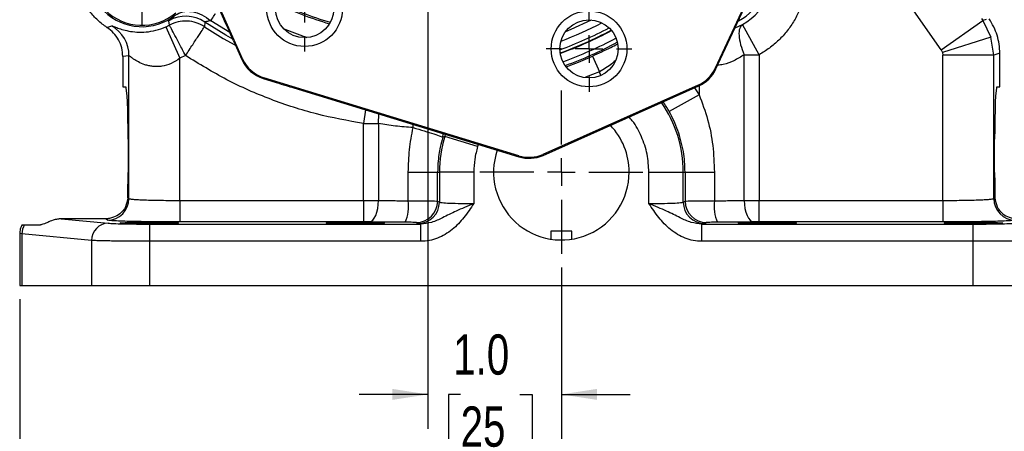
# Model space of a CAD drawing. Header units: inches. Extents: x 0.4 to 16.6, y 0.2 to 10.8.
# Tile 3 of 18: x 2.5 to 6.1, y 3.8 to 5.3. Entities that reach past the tile are written whole.
import ezdxf

# ---------------------------------------------------------------- set-up
doc = ezdxf.new("R2010")
doc.units = ezdxf.units.IN
doc.header["$MEASUREMENT"] = 0
doc.layers.add('SLD-0', color=7, linetype='Continuous', lineweight=25)
doc.styles.add('SLDTEXTSTYLE0', font='TXT', dxfattribs={"width": 0.75})
doc.dimstyles.new('SLDDIMSTYLE0', dxfattribs={"dimtxt": 0.145833, "dimasz": 0.13, "dimexe": 0, "dimexo": 0.0625, "dimgap": 0.036458, "dimtad": 0, "dimtih": 1, "dimtoh": 1, "dimdec": 1, "dimlfac": 2, "dimrnd": 1e-09, "dimzin": 12, "dimdsep": 46, "dimtxsty": 'SLDTEXTSTYLE0', "dimsah": 1, "dimcen": 0.09, "dimadec": 0, "dimazin": 3, "dimtfac": 1, "dimtdec": 1, "dimtofl": 0, "dimtmove": 0, "dimatfit": 3, "dimfxl": 0, "dimfrac": 2, "dimtolj": 1, "dimtzin": 12, "dimarcsym": 0})
doc.dimstyles.new('SLDDIMSTYLE1', dxfattribs={"dimtxt": 0.145833, "dimasz": 0.13, "dimexe": 0, "dimexo": 0.0625, "dimgap": 0.036458, "dimtad": 0, "dimtih": 1, "dimtoh": 1, "dimdec": 1, "dimlfac": 2, "dimrnd": 1e-09, "dimzin": 4, "dimdsep": 46, "dimtxsty": 'SLDTEXTSTYLE0', "dimsah": 1, "dimcen": 0.09, "dimadec": 0, "dimazin": 1, "dimtfac": 1, "dimtdec": 1, "dimtmove": 0, "dimatfit": 0, "dimfxl": 0, "dimfrac": 2, "dimtolj": 1, "dimtzin": 12, "dimarcsym": 0})

# ---------------------------------------------------------------- blocks, each defined once
blk = doc.blocks.new('_D')
at = {"layer": 'SLD-0', "color": 7}
for p, q in [((4.0799, 8.0255), (7.4722, 8.0255)), ((7.3472, 8.0255), (7.3472, 6.3613)), ((7.1856, 6.1), (7.1412, 6.1)), ((7.1412, 6.1), (7.1412, 5.8683)), ((7.5089, 6.1), (7.5532, 6.1)), ((7.5532, 6.1), (7.5532, 5.8683)), ((7.1412, 5.8683), (7.1856, 5.8683)), ((7.5532, 5.8683), (7.5089, 5.8683)), ((7.3472, 4.3571), (7.3472, 5.8388)), ((6.2698, 4.3571), (7.4722, 4.3571))]:
    blk.add_line(p, q, dxfattribs=at)
for points in [[(7.3472, 8.0255), (7.3272, 7.8955), (7.3672, 7.8955)], [(7.3472, 4.3571), (7.3672, 4.4871), (7.3272, 4.4871)]]:
    blk.add_solid(points, dxfattribs=at)
at = {"layer": 'SLD-0', "color": 7, "char_height": 0.14583, "attachment_point": 1, "style": 'SLDTEXTSTYLE0'}
for s, insert in [('7.3', (7.2126, 6.3176)), ('186', (7.1856, 6.0563))]:
    blk.add_mtext(s, dxfattribs=dict(at, insert=insert))
blk = doc.blocks.new('_D_1')
at = {"layer": 'SLD-0', "color": 7}
for p, q in [((4.5142, 4.4219), (4.5142, 3.3658)), ((6.481, 4.3071), (6.481, 3.3658)), ((4.5142, 3.4908), (5.1863, 3.4908)), ((5.3583, 3.4908), (5.314, 3.4908)), ((5.314, 3.4908), (5.314, 3.2591)), ((5.6816, 3.4908), (5.726, 3.4908)), ((5.726, 3.4908), (5.726, 3.2591)), ((6.481, 3.4908), (5.8536, 3.4908)), ((5.314, 3.2591), (5.3583, 3.2591)), ((5.726, 3.2591), (5.6816, 3.2591))]:
    blk.add_line(p, q, dxfattribs=at)
for points in [[(4.5142, 3.4908), (4.6442, 3.4708), (4.6442, 3.5108)], [(6.481, 3.4908), (6.351, 3.5108), (6.351, 3.4708)]]:
    blk.add_solid(points, dxfattribs=at)
at = {"layer": 'SLD-0', "color": 7, "char_height": 0.14583, "attachment_point": 1, "style": 'SLDTEXTSTYLE0'}
for s, insert in [('3.9', (5.3853, 3.7083)), ('100', (5.3583, 3.447))]:
    blk.add_mtext(s, dxfattribs=dict(at, insert=insert))
blk = doc.blocks.new('_D_2')
at = {"layer": 'SLD-0', "color": 7}
for p, q in [((4.5142, 4.4219), (4.5142, 3.3658)), ((2.5474, 4.3071), (2.5474, 3.3658)), ((2.5474, 3.4908), (3.2215, 3.4908)), ((3.3936, 3.4908), (3.3492, 3.4908)), ((3.3492, 3.4908), (3.3492, 3.2591)), ((3.7168, 3.4908), (3.7612, 3.4908)), ((3.7612, 3.4908), (3.7612, 3.2591)), ((4.5142, 3.4908), (3.8889, 3.4908)), ((3.3492, 3.2591), (3.3936, 3.2591)), ((3.7612, 3.2591), (3.7168, 3.2591))]:
    blk.add_line(p, q, dxfattribs=at)
for points in [[(2.5474, 3.4908), (2.6774, 3.4708), (2.6774, 3.5108)], [(4.5142, 3.4908), (4.3842, 3.5108), (4.3842, 3.4708)]]:
    blk.add_solid(points, dxfattribs=at)
at = {"layer": 'SLD-0', "color": 7, "char_height": 0.14583, "attachment_point": 1, "style": 'SLDTEXTSTYLE0'}
for s, insert in [('3.9', (3.4206, 3.7083)), ('100', (3.3936, 3.447))]:
    blk.add_mtext(s, dxfattribs=dict(at, insert=insert))
blk = doc.blocks.new('_D_3')
at = {"layer": 'SLD-0', "color": 7}
for p, q in [((4.9893, 6.528), (6.9159, 6.528)), ((6.7909, 6.528), (6.7909, 5.6245)), ((6.6292, 5.3632), (6.5849, 5.3632)), ((6.5849, 5.3632), (6.5849, 5.1315)), ((6.9525, 5.3632), (6.9968, 5.3632)), ((6.9968, 5.3632), (6.9968, 5.1315)), ((6.5849, 5.1315), (6.6292, 5.1315)), ((6.9968, 5.1315), (6.9525, 5.1315)), ((6.7909, 4.3571), (6.7909, 5.1019)), ((6.2698, 4.3571), (6.9159, 4.3571))]:
    blk.add_line(p, q, dxfattribs=at)
for points in [[(6.7909, 6.528), (6.7709, 6.398), (6.8109, 6.398)], [(6.7909, 4.3571), (6.8109, 4.4871), (6.7709, 4.4871)]]:
    blk.add_solid(points, dxfattribs=at)
at = {"layer": 'SLD-0', "color": 7, "char_height": 0.14583, "attachment_point": 1, "style": 'SLDTEXTSTYLE0'}
for s, insert in [('4.3', (6.6562, 5.5808)), ('110', (6.6292, 5.3195))]:
    blk.add_mtext(s, dxfattribs=dict(at, insert=insert))
blk = doc.blocks.new('_D_4')
at = {"layer": 'SLD-0', "color": 7}
for p, q in [((4.0299, 5.5686), (4.0299, 3.8371)), ((4.5142, 4.4219), (4.5142, 3.8371)), ((4.0299, 3.9621), (3.7799, 3.9621)), ((4.1485, 3.9621), (4.1041, 3.9621)), ((4.1041, 3.9621), (4.1041, 3.7304)), ((4.364, 3.9621), (4.4084, 3.9621)), ((4.4084, 3.9621), (4.4084, 3.7304)), ((4.5142, 3.9621), (4.7642, 3.9621)), ((4.1041, 3.7304), (4.1485, 3.7304)), ((4.4084, 3.7304), (4.364, 3.7304))]:
    blk.add_line(p, q, dxfattribs=at)
for points in [[(4.0299, 3.9621), (3.8999, 3.9821), (3.8999, 3.9421)], [(4.5142, 3.9621), (4.6442, 3.9421), (4.6442, 3.9821)]]:
    blk.add_solid(points, dxfattribs=at)
at = {"layer": 'SLD-0', "color": 7, "char_height": 0.14583, "attachment_point": 1, "style": 'SLDTEXTSTYLE0'}
for s, insert in [('1.0', (4.1216, 4.1796)), ('25', (4.1485, 3.9184))]:
    blk.add_mtext(s, dxfattribs=dict(at, insert=insert))
blk = doc.blocks.new('SW_CENTERMARKSYMBOL_1')
at = {"layer": 'SLD-0', "color": 0}
for p, q in [((0, 0.1), (0, 0.190625)), ((0, 0), (0, 0.05)), ((-0.1, 0), (-0.190625, 0)), ((0, 0), (-0.05, 0)), ((0, 0), (0, -0.05)), ((0, 0), (0.05, 0)), ((0.1, 0), (0.190625, 0)), ((0, -0.1), (0, -0.190625))]:
    blk.add_line(p, q, dxfattribs=at)
blk = doc.blocks.new('SW_CENTERMARKSYMBOL_9')
at = {"layer": 'SLD-0', "color": 0}
for p, q in [((0, 0.1), (0, 0.190625)), ((0, 0), (0, 0.05)), ((-0.1, 0), (-0.190625, 0)), ((0, 0), (-0.05, 0)), ((0, 0), (0, -0.05)), ((0, 0), (0.05, 0)), ((0.1, 0), (0.190625, 0)), ((0, -0.1), (0, -0.190625))]:
    blk.add_line(p, q, dxfattribs=at)
blk = doc.blocks.new('SW_CENTERMARKSYMBOL_16')
at = {"layer": 'SLD-0', "color": 0}
for p, q in [((0, 0.1), (0, 0.2962)), ((0, 0), (0, 0.05)), ((-0.1, 0), (-0.2962, 0)), ((0, 0), (-0.05, 0)), ((0, 0), (0, -0.05)), ((0, 0), (0.05, 0)), ((0.1, 0), (0.2962, 0)), ((0, -0.1), (0, -0.2962))]:
    blk.add_line(p, q, dxfattribs=at)
blk = doc.blocks.new('SW_CENTERMARKSYMBOL_17')
at = {"layer": 'SLD-0', "color": 0}
for p, q in [((0, 0.1), (0, 0.155475)), ((0, 0), (0, 0.05)), ((-0.1, 0), (-0.155475, 0)), ((0, 0), (-0.05, 0)), ((0, 0), (0, -0.05)), ((0, 0), (0.05, 0)), ((0.1, 0), (0.155475, 0)), ((0, -0.1), (0, -0.155475))]:
    blk.add_line(p, q, dxfattribs=at)
blk = doc.blocks.new('SW_CENTERMARKSYMBOL_22')
at = {"layer": 'SLD-0', "color": 0}
for p, q in [((0, 0.1), (0, 0.155475)), ((0, 0), (0, 0.05)), ((-0.1, 0), (-0.155475, 0)), ((0, 0), (-0.05, 0)), ((0, 0), (0, -0.05)), ((0, 0), (0.05, 0)), ((0.1, 0), (0.155475, 0)), ((0, -0.1), (0, -0.155475))]:
    blk.add_line(p, q, dxfattribs=at)
blk = doc.blocks.new('SW_CENTERMARKSYMBOL_23')
at = {"layer": 'SLD-0', "color": 0}
for p, q in [((0, 0.1), (0, 0.2962)), ((0, 0), (0, 0.05)), ((-0.1, 0), (-0.2962, 0)), ((0, 0), (-0.05, 0)), ((0, 0), (0, -0.05)), ((0, 0), (0.05, 0)), ((0.1, 0), (0.2962, 0)), ((0, -0.1), (0, -0.2962))]:
    blk.add_line(p, q, dxfattribs=at)
blk = doc.blocks.new('SW_CENTERMARKSYMBOL_26')
at = {"layer": 'SLD-0', "color": 0}
for p, q in [((0, 0.1), (0, 0.190625)), ((0, 0), (0, 0.05)), ((-0.1, 0), (-0.190625, 0)), ((0, 0), (-0.05, 0)), ((0, 0), (0, -0.05)), ((0, 0), (0.05, 0)), ((0.1, 0), (0.190625, 0)), ((0, -0.1), (0, -0.190625))]:
    blk.add_line(p, q, dxfattribs=at)

msp = doc.modelspace()

# ---------------------------------------------------------------- linework, layer by layer
at = {"color": 7, "linetype": 'Continuous', "lineweight": 25}
for p, q in [((5.4822, 6.0219), (5.0731, 5.1445)), ((5.0756, 5.142), (5.4367, 5.9164)), ((5.893, 5.2117), (5.4664, 5.8209)), ((3.3567, 5.1788), (3.2469, 5.4254)), ((2.8644, 5.2923), (2.8815, 5.2978)), ((3.0782, 5.2948), (3.1291, 5.1807)), ((3.0911, 5.3011), (3.0888, 5.317)), ((3.2196, 5.3122), (3.2183, 5.295)), ((5.2325, 5.1938), (5.1719, 5.3031)), ((5.893, 5.2117), (6.0444, 5.3177)), ((6.0392, 5.325), (6.0444, 5.3177)), ((6.0569, 5.3217), (6.0444, 5.3177)), ((6.0444, 5.3177), (6.0739, 5.2577)), ((6.0739, 5.2577), (5.8977, 5.2022)), ((6.0841, 5.1917), (6.0739, 5.2577)), ((3.3242, 5.2434), (3.3348, 5.2197)), ((2.9442, 5.1894), (2.9217, 5.1873)), ((2.9217, 5.1873), (2.9217, 5.0771)), ((2.9442, 4.672), (2.9442, 5.1894)), ((3.1496, 5.1907), (3.1291, 5.1807)), ((3.3348, 5.2197), (3.3542, 5.176)), ((4.6275, 5.1889), (4.653, 5.1318)), ((5.1781, 4.6653), (5.1781, 5.1938)), ((5.2325, 5.1938), (5.2325, 4.6654)), ((5.893, 5.2117), (5.8977, 5.2022)), ((5.8977, 5.2022), (5.8993, 5.1917)), ((5.8993, 4.6654), (5.8993, 5.1917)), ((6.0841, 5.1917), (5.8993, 5.1917)), ((6.1067, 5.1988), (6.0841, 5.1917)), ((6.0841, 4.672), (6.0841, 5.1917)), ((6.1067, 5.0771), (6.1067, 5.1988)), ((3.1291, 4.6654), (3.1291, 5.1807)), ((3.3542, 5.176), (3.3567, 5.1788)), ((5.0731, 5.1445), (5.0756, 5.142)), ((2.9217, 5.0771), (2.9326, 5.0771)), ((3.4343, 5.1101), (3.4319, 5.1073)), ((3.4319, 5.1073), (3.479, 5.0929)), ((4.36, 4.8271), (3.4343, 5.1101)), ((5.0106, 5.0832), (4.4474, 4.8324)), ((4.4476, 4.8288), (5.0132, 5.0806)), ((5.0132, 5.0806), (5.0106, 5.0832)), ((6.0958, 5.0771), (6.1067, 5.0771)), ((3.5431, 5.0733), (4.3603, 4.8235)), ((5.0146, 5.0488), (4.9057, 4.9877)), ((3.7958, 4.6654), (3.7958, 4.9441)), ((3.8503, 4.9441), (3.8503, 4.6653)), ((2.9409, 4.8871), (2.9409, 4.7671)), ((4.0906, 4.8967), (4.0833, 4.8944)), ((4.2101, 4.8604), (4.0906, 4.8967)), ((6.0875, 4.7671), (6.0875, 4.8871)), ((4.3603, 4.8235), (4.36, 4.8271)), ((4.4474, 4.8324), (4.4476, 4.8288)), ((3.9585, 4.7681), (4.065, 4.7681)), ((3.9585, 4.6642), (3.9585, 4.7681)), ((4.065, 4.7681), (4.0715, 4.7681)), ((4.065, 4.663), (4.065, 4.7681)), ((4.0715, 4.7681), (4.0715, 4.6592)), ((4.1963, 4.7681), (4.0715, 4.7681)), ((4.1963, 4.7681), (4.1963, 4.6541)), ((4.832, 4.6541), (4.832, 4.7681)), ((4.832, 4.7681), (4.9569, 4.7681)), ((4.9569, 4.6592), (4.9569, 4.7681)), ((4.9569, 4.7681), (4.9633, 4.7681)), ((4.9633, 4.7681), (4.9633, 4.663)), ((4.9633, 4.7681), (5.0698, 4.7681)), ((5.0698, 4.7681), (5.0698, 4.6642)), ((2.9398, 4.6746), (2.9442, 4.672)), ((3.1291, 4.6654), (3.1291, 4.5874)), ((3.1291, 4.6654), (3.7958, 4.6654)), ((3.7958, 4.6654), (3.7958, 4.5874)), ((4.065, 4.663), (4.0715, 4.6592)), ((4.9569, 4.6592), (4.9633, 4.663)), ((5.2325, 4.5874), (5.2325, 4.6654)), ((5.2325, 4.6654), (5.8993, 4.6654)), ((5.8993, 4.6654), (5.8993, 4.5874)), ((6.0841, 4.672), (6.0885, 4.6746)), ((2.5649, 4.5771), (2.6224, 4.5771)), ((2.6979, 4.5987), (2.8687, 4.5827)), ((2.8585, 4.5987), (2.6979, 4.5987)), ((2.8663, 4.594), (2.8585, 4.5987)), ((3.0204, 4.5172), (3.0204, 4.5797)), ((3.0204, 4.5797), (4.0044, 4.5797)), ((3.7958, 4.5874), (3.1291, 4.5874)), ((3.9935, 4.5812), (3.9871, 4.5851)), ((4.0044, 4.5797), (3.9935, 4.5812)), ((4.0044, 4.5172), (4.0044, 4.5797)), ((5.0348, 4.5812), (5.0239, 4.5797)), ((5.0239, 4.5172), (5.0239, 4.5797)), ((5.0239, 4.5797), (6.0079, 4.5797)), ((5.0413, 4.5851), (5.0348, 4.5812)), ((5.8993, 4.5874), (5.2325, 4.5874)), ((6.0079, 4.5797), (6.0079, 4.5172)), ((2.5474, 4.5452), (2.5474, 4.3571)), ((2.5555, 4.5439), (2.5474, 4.545)), ((2.8085, 4.5202), (2.5555, 4.5439)), ((2.5555, 4.5439), (2.5555, 4.3571)), ((4.4759, 4.5534), (4.4759, 4.5249)), ((4.5339, 4.5534), (4.4759, 4.5534)), ((4.5524, 4.5534), (4.5339, 4.5534)), ((4.5524, 4.5249), (4.5524, 4.5534)), ((2.8085, 4.5202), (2.8085, 4.3571)), ((3.0204, 4.3571), (3.0204, 4.5172)), ((4.0044, 4.5172), (3.0204, 4.5172)), ((6.0079, 4.5172), (5.0239, 4.5172)), ((6.0079, 4.5172), (6.0079, 4.3571)), ((2.5474, 4.3571), (2.5555, 4.3571)), ((2.5555, 4.3571), (2.8085, 4.3571)), ((2.8085, 4.3571), (3.0204, 4.3571)), ((3.0204, 4.3571), (6.0079, 4.3571)), ((6.0079, 4.3571), (6.2198, 4.3571))]:
    msp.add_line(p, q, dxfattribs=at)
at = {"color": 8, "linetype": 'Continuous', "lineweight": 25}
for p, q in [((3.3103, 5.2746), (3.2411, 5.317)), ((5.1454, 5.2915), (5.1719, 5.3031)), ((4.653, 5.1318), (4.6022, 5.1121)), ((4.657, 5.1189), (4.653, 5.1318)), ((5.0146, 5.0812), (5.0146, 5.0488)), ((4.9979, 5.0738), (5.0146, 5.0488)), ((3.8032, 4.9938), (3.7958, 4.9441)), ((3.8503, 4.9441), (3.8514, 4.979)), ((3.976, 4.9295), (3.9764, 4.9408)), ((4.0833, 4.8944), (4.0855, 4.9074)), ((4.0922, 4.9054), (4.0906, 4.8967)), ((4.2119, 4.8688), (4.2101, 4.8604))]:
    msp.add_line(p, q, dxfattribs=at)
at = {"color": 8, "linetype": 'Continuous', "lineweight": 25, "flags": 128}
for points in [[(3.2183, 5.295), (3.2866, 5.2527), (3.3286, 5.2291)], [(3.3211, 5.2503), (3.2964, 5.2644), (3.2196, 5.3122)], [(4.5305, 5.2784), (4.5501, 5.2864), (4.6236, 5.3199)], [(3.5058, 5.2881), (3.5098, 5.2864), (3.5898, 5.2559)], [(4.5314, 5.15), (4.5765, 5.1672), (4.6275, 5.1889)]]:
    msp.add_lwpolyline(points, dxfattribs=at)
at = {"color": 7, "linetype": 'Continuous', "lineweight": 25, "flags": 128}
for points in [[(3.8163, 4.5873), (3.8228, 4.5891), (3.8291, 4.5937), (3.8349, 4.6011), (3.8401, 4.6108), (3.8443, 4.6225), (3.8475, 4.6358), (3.8495, 4.6503), (3.8503, 4.6653)], [(5.1781, 4.6653), (5.1788, 4.6503), (5.1809, 4.6358), (5.1841, 4.6225), (5.1883, 4.6108), (5.1934, 4.6011), (5.1992, 4.5937), (5.2055, 4.5891), (5.2121, 4.5873)]]:
    msp.add_lwpolyline(points, dxfattribs=at)
at = {"color": 7, "linetype": 'Continuous', "lineweight": 25}
for centre, radius in [((3.582, 5.361), 0.1375), ((3.582, 5.361), 0.1055), ((4.6146, 5.2148), 0.1375), ((4.6146, 5.2148), 0.1055)]:
    msp.add_circle(centre, radius, dxfattribs=at)
for centre, radius, start, end in [((2.9914, 5.4894), 0.1942, 141.2653, 308.7347), ((2.9914, 5.4894), 0.1891, 139.4979, 310.5021), ((5.0685, 5.4894), 0.1942, 297.1432, 12.8568), ((3.1503, 5.2081), 0.125, 56.3445, 119.4476), ((2.8192, 5.1894), 0.1251, 0.0049, 60.1126), ((2.9914, 5.4894), 0.2131, 294.0339, 297.9026), ((4.0299, 6.528), 1.412, 289.8835, 298.1165), ((4.5142, 4.7681), 0.2462, 0, 43.59), ((4.5142, 4.7681), 0.4427, 163.1047, 180), ((4.5142, 4.7681), 0.2462, 161.1444, 0), ((2.8662, 4.6721), 0.0781, 270.0941, 359.9409), ((3.8092, 4.6464), 0.1504, 336.4276, 6.8128), ((3.987, 4.6631), 0.0781, 270.0941, 359.9409), ((3.9934, 4.6593), 0.0781, 270.0941, 359.9409), ((5.035, 4.6593), 0.0781, 180.0591, 269.9059), ((5.0414, 4.6631), 0.0781, 180.0591, 269.9059), ((5.2191, 4.6464), 0.1504, 173.1872, 203.5724), ((6.1622, 4.6721), 0.0781, 180.0591, 269.9059), ((2.6201, 4.5435), 0.0646, 148.7187, 179.6513), ((2.8704, 4.5209), 0.0619, 91.5594, 180.5764)]:
    msp.add_arc(centre, radius, start, end, dxfattribs=at)
at = {"color": 8, "linetype": 'Continuous', "lineweight": 25}
for centre, radius, start, end in [((5.0685, 5.4894), 0.2131, 299.0258, 19.0029), ((4.0299, 6.528), 1.2734, 244.3282, 253.6718), ((4.0299, 6.528), 1.2673, 244.2624, 253.7376), ((4.0299, 6.528), 1.3727, 290.6041, 297.3959), ((4.0299, 6.528), 1.4007, 290.0079, 297.9921), ((4.0299, 6.528), 1.4136, 289.8696, 298.1304), ((4.0299, 6.528), 1.4453, 289.8179, 298.1821), ((4.0299, 6.528), 1.4611, 289.9352, 298.0648), ((4.5142, 4.7681), 0.4427, 0, 34.746), ((4.5142, 4.7681), 0.4489, 29.2964, 34.5957)]:
    msp.add_arc(centre, radius, start, end, dxfattribs=at)
at = {"color": 7, "linetype": 'Continuous', "lineweight": 25}
for centre, major_axis, ratio, start_param, end_param in [((3.3357, 5.215), (-0.7057, 1.5849), 0.000604, 4.730053, 4.843929), ((3.4684, 5.2268), (0.0828, 0.0936), 0.999904, 2.714056, 3.569129), ((3.4709, 5.2296), (0.0828, 0.0936), 0.999816, 2.714056, 3.569129), ((4.9598, 5.1974), (-0.0876, 0.0892), 0.999826, 2.783857, 3.499328), ((4.9623, 5.1948), (-0.0876, 0.0892), 0.99991, 2.783857, 3.499328), ((2.9326, 4.8871), (0, 0.19), 0.043661, 4.712389, 6.283185), ((6.0958, 4.8871), (0, 0.19), 0.043661, 0, 1.570796), ((4.3966, 4.9466), (-0.0076, 0.1248), 0.999826, 2.783857, 3.499328), ((4.3968, 4.943), (-0.0076, 0.1248), 0.99991, 2.783857, 3.499328), ((2.9326, 4.7671), (0, 0.19), 0.043661, 4.204187, 4.712389), ((6.0958, 4.7671), (0, 0.19), 0.043661, 1.570796, 2.078998)]:
    msp.add_ellipse(centre, major_axis=major_axis, ratio=ratio, start_param=start_param, end_param=end_param, dxfattribs=at)
for centre in [(3.0181, 4.5836), (3.7661, 4.5836), (5.2622, 4.5836), (6.0102, 4.5836)]:
    msp.add_ellipse(centre, major_axis=(0.1055, 0), ratio=0.026186, dxfattribs=at)
for points in [[(2.8644, 5.2923), (2.8529, 5.3006), (2.8298, 5.3172), (2.8017, 5.3495), (2.7795, 5.3859), (2.7643, 5.4258), (2.7566, 5.4678), (2.7566, 5.5104), (2.7638, 5.5526), (2.7749, 5.5787), (2.7804, 5.5918)], [(3.2411, 5.317), (3.246, 5.3244), (3.2557, 5.3394), (3.2575, 5.3421), (3.2584, 5.3435)], [(3.1496, 5.1907), (3.1421, 5.2049), (3.127, 5.2334), (3.1078, 5.2695), (3.0943, 5.2952), (3.0922, 5.2991), (3.0911, 5.3011)], [(3.1496, 5.1907), (3.1584, 5.2041), (3.1762, 5.231), (3.1986, 5.2652), (3.2146, 5.2894), (3.2171, 5.2932), (3.2183, 5.295)], [(5.1781, 5.1938), (5.1868, 5.1938), (5.2042, 5.1938), (5.2231, 5.1938), (5.2325, 5.1938)], [(3.7958, 4.9441), (3.8053, 4.9441), (3.8241, 4.9441), (3.8416, 4.9441), (3.8503, 4.9441)], [(3.976, 4.9295), (3.9542, 4.9311), (3.9105, 4.9341), (3.8704, 4.9408), (3.8503, 4.9441)], [(3.9585, 4.7681), (3.9593, 4.7952), (3.9607, 4.8495), (3.9709, 4.9029), (3.976, 4.9295)], [(4.2101, 4.8604), (4.2061, 4.8453), (4.1981, 4.815), (4.1969, 4.7837), (4.1963, 4.7681)]]:
    msp.add_open_spline(points, degree=3, dxfattribs=at)
for points, knots in [([(5.4066, 5.4894), (5.406, 5.4747), (5.4049, 5.4453), (5.3959, 5.4013), (5.3813, 5.3584), (5.3607, 5.3174), (5.3349, 5.2795), (5.3044, 5.2459), (5.2704, 5.2167), (5.2452, 5.2014), (5.2325, 5.1938)], [0, 0, 0, 0, 0.122744, 0.245503, 0.372737, 0.5, 0.627234, 0.754497, 0.877241, 1, 1, 1, 1]), ([(3.0888, 5.317), (3.0898, 5.318), (3.0918, 5.3201), (3.1056, 5.3312), (3.1125, 5.3367)], [0, 0, 0, 0, 0.5003462, 1, 1, 1, 1]), ([(3.1125, 5.3367), (3.1211, 5.3416), (3.1387, 5.3517), (3.173, 5.3518), (3.2091, 5.3409), (3.2306, 5.3248), (3.2411, 5.317)], [0, 0, 0, 0, 0.243136, 0.5, 0.756864, 1, 1, 1, 1]), ([(2.9217, 5.1873), (2.9209, 5.1977), (2.9194, 5.2186), (2.9074, 5.2477), (2.8894, 5.2735), (2.8727, 5.286), (2.8644, 5.2923)], [0, 0, 0, 0, 0.25095, 0.500741, 0.749346, 1, 1, 1, 1]), ([(2.8815, 5.2978), (2.8829, 5.2976), (2.8855, 5.2972), (2.8984, 5.2922), (2.917, 5.2857), (2.9414, 5.2793), (2.9709, 5.2752), (3.0047, 5.2753), (3.0417, 5.2808), (3.0661, 5.2901), (3.0782, 5.2948)], [0, 0, 0, 0, 0.152622, 0.298927, 0.439025, 0.57007, 0.690935, 0.801516, 0.90153, 1, 1, 1, 1]), ([(3.2183, 5.295), (3.2085, 5.3004), (3.189, 5.3112), (3.1556, 5.3168), (3.1219, 5.3144), (3.1014, 5.3055), (3.0911, 5.3011)], [0, 0, 0, 0, 0.25, 0.5, 0.75, 1, 1, 1, 1]), ([(3.2411, 5.317), (3.2356, 5.3157), (3.2274, 5.3137), (3.2205, 5.3128), (3.2199, 5.3124), (3.2196, 5.3122)], [0, 0, 0, 0, 0.497936, 0.748079, 1, 1, 1, 1]), ([(5.1719, 5.3031), (5.1681, 5.2991), (5.1601, 5.2909), (5.158, 5.2646), (5.1635, 5.231), (5.1733, 5.206), (5.1781, 5.1938)], [0, 0, 0, 0, 0.242922, 0.5, 0.757078, 1, 1, 1, 1]), ([(6.1067, 5.1988), (6.105, 5.221), (6.1015, 5.2655), (6.0791, 5.304), (6.068, 5.3233)], [0, 0, 0, 0, 0.500104, 1, 1, 1, 1]), ([(3.1291, 5.1807), (3.1188, 5.1739), (3.0983, 5.1603), (3.0692, 5.1521), (3.0467, 5.1501), (3.0309, 5.1509), (3.0158, 5.1534), (2.9976, 5.1585), (2.978, 5.1674), (2.963, 5.1768), (2.9542, 5.1829), (2.9473, 5.188), (2.9455, 5.1888), (2.9442, 5.1894)], [0, 0, 0, 0, 0.124904, 0.250101, 0.311368, 0.375725, 0.434888, 0.50048, 0.625469, 0.75051, 0.816373, 0.874563, 1, 1, 1, 1]), ([(3.7958, 4.9441), (3.7388, 4.9544), (3.6243, 4.9749), (3.4583, 5.0295), (3.298, 5.0994), (3.199, 5.1603), (3.1496, 5.1907)], [0, 0, 0, 0, 0.249258, 0.5, 0.750742, 1, 1, 1, 1]), ([(3.479, 5.0929), (3.4908, 5.0893), (3.5122, 5.0827), (3.5336, 5.0762), (3.5431, 5.0733)], [0, 0, 0, 0, 0.55287, 1, 1, 1, 1]), ([(5.0146, 5.0488), (5.0257, 5.0189), (5.0479, 4.9589), (5.0662, 4.8642), (5.0686, 4.8002), (5.0698, 4.7681)], [0, 0, 0, 0, 0.33252, 0.665639, 1, 1, 1, 1]), ([(4.9633, 4.7681), (4.963, 4.7807), (4.9624, 4.8055), (4.9574, 4.8437), (4.9493, 4.8813), (4.9376, 4.9191), (4.9233, 4.9546), (4.9114, 4.9771), (4.9057, 4.9877)], [0, 0, 0, 0, 0.165301, 0.324245, 0.501748, 0.667475, 0.841969, 1, 1, 1, 1]), ([(3.976, 4.9295), (3.9896, 4.9254), (4.0178, 4.917), (4.053, 4.9058), (4.0775, 4.8974), (4.0814, 4.8954), (4.0833, 4.8944)], [0, 0, 0, 0, 0.241834, 0.5, 0.758166, 1, 1, 1, 1]), ([(4.0833, 4.8944), (4.0801, 4.8826), (4.0745, 4.862), (4.0691, 4.8302), (4.0657, 4.7999), (4.0652, 4.7785), (4.065, 4.7681)], [0, 0, 0, 0, 0.285626, 0.499991, 0.755791, 1, 1, 1, 1]), ([(2.9398, 4.6746), (2.938, 4.6634), (2.9341, 4.6402), (2.914, 4.6176), (2.893, 4.6052), (2.8743, 4.5996), (2.8635, 4.599), (2.8585, 4.5987)], [0, 0, 0, 0, 0.271583, 0.562775, 0.77925, 0.897015, 1, 1, 1, 1]), ([(2.9442, 4.672), (2.9448, 4.6717), (2.9457, 4.6712), (2.9495, 4.6706), (2.9541, 4.67), (2.9623, 4.6692), (2.9767, 4.6683), (3.0008, 4.6672), (3.0291, 4.6664), (3.0611, 4.6658), (3.0948, 4.6655), (3.1178, 4.6654), (3.1291, 4.6654)], [0, 0, 0, 0, 0.072183, 0.136385, 0.192606, 0.240842, 0.376678, 0.500231, 0.630011, 0.756563, 0.879891, 1, 1, 1, 1]), ([(3.7958, 4.6654), (3.8052, 4.6654), (3.824, 4.6654), (3.8415, 4.6653), (3.8503, 4.6653)], [0, 0, 0, 0, 0.495691, 1, 1, 1, 1]), ([(3.8503, 4.6653), (3.8678, 4.665), (3.9027, 4.6645), (3.94, 4.6643), (3.9585, 4.6642)], [0, 0, 0, 0, 0.503909, 1, 1, 1, 1]), ([(3.9585, 4.6642), (3.9721, 4.6642), (4.0001, 4.6641), (4.0328, 4.6638), (4.0579, 4.6635), (4.0624, 4.6632), (4.065, 4.663)], [0, 0, 0, 0, 0.242333, 0.500064, 0.714993, 1, 1, 1, 1]), ([(4.1963, 4.6541), (4.1851, 4.6494), (4.1632, 4.6403), (4.1248, 4.6234), (4.0864, 4.6043), (4.0456, 4.5842), (4.0174, 4.5811), (4.0044, 4.5797)], [0, 0, 0, 0, 0.168787, 0.327381, 0.597476, 0.815108, 1, 1, 1, 1]), ([(4.1963, 4.6541), (4.1906, 4.6455), (4.1792, 4.6284), (4.1608, 4.6037), (4.1407, 4.5804), (4.1179, 4.5593), (4.0926, 4.5415), (4.0648, 4.528), (4.0353, 4.519), (4.0147, 4.5178), (4.0044, 4.5172)], [0, 0, 0, 0, 0.125346, 0.250506, 0.374932, 0.499481, 0.627284, 0.749901, 0.875074, 1, 1, 1, 1]), ([(4.0715, 4.6592), (4.0738, 4.6585), (4.0786, 4.6572), (4.1077, 4.6555), (4.149, 4.6543), (4.1808, 4.6542), (4.1963, 4.6541)], [0, 0, 0, 0, 0.240763, 0.500141, 0.756468, 1, 1, 1, 1]), ([(4.832, 4.6541), (4.8475, 4.6542), (4.8794, 4.6543), (4.9206, 4.6555), (4.9498, 4.6572), (4.9546, 4.6585), (4.9569, 4.6592)], [0, 0, 0, 0, 0.24353, 0.499859, 0.759237, 1, 1, 1, 1]), ([(5.0239, 4.5797), (5.011, 4.5811), (4.9828, 4.5842), (4.942, 4.6043), (4.9036, 4.6234), (4.8652, 4.6403), (4.8433, 4.6494), (4.832, 4.6541)], [0, 0, 0, 0, 0.184892, 0.402524, 0.672619, 0.831213, 1, 1, 1, 1]), ([(5.0239, 4.5172), (5.0137, 4.5178), (4.9931, 4.519), (4.9635, 4.528), (4.9357, 4.5415), (4.9104, 4.5593), (4.8877, 4.5804), (4.8675, 4.6037), (4.8492, 4.6284), (4.8377, 4.6455), (4.832, 4.6541)], [0, 0, 0, 0, 0.124927, 0.250101, 0.372676, 0.500524, 0.625073, 0.749501, 0.874662, 1, 1, 1, 1]), ([(4.9633, 4.663), (4.9659, 4.6632), (4.9704, 4.6635), (4.9955, 4.6638), (5.0282, 4.6641), (5.0562, 4.6642), (5.0698, 4.6642)], [0, 0, 0, 0, 0.285011, 0.499936, 0.757669, 1, 1, 1, 1]), ([(5.0698, 4.6642), (5.0883, 4.6643), (5.1257, 4.6645), (5.1605, 4.665), (5.1781, 4.6653)], [0, 0, 0, 0, 0.4960907, 1, 1, 1, 1]), ([(5.1781, 4.6653), (5.1869, 4.6653), (5.2043, 4.6654), (5.2232, 4.6654), (5.2325, 4.6654)], [0, 0, 0, 0, 0.5043089, 1, 1, 1, 1]), ([(5.8993, 4.6654), (5.9106, 4.6654), (5.9335, 4.6655), (5.9672, 4.6658), (5.9993, 4.6664), (6.0229, 4.6671), (6.0394, 4.6678), (6.0504, 4.6683), (6.0605, 4.6689), (6.0706, 4.6696), (6.0805, 4.6707), (6.0828, 4.6715), (6.0841, 4.672)], [0, 0, 0, 0, 0.120101, 0.243422, 0.369967, 0.499742, 0.56004, 0.623422, 0.689888, 0.759437, 0.863803, 1, 1, 1, 1]), ([(6.0885, 4.6746), (6.0904, 4.6634), (6.0943, 4.6402), (6.1143, 4.6176), (6.1354, 4.6052), (6.154, 4.5996), (6.1649, 4.599), (6.1699, 4.5987)], [0, 0, 0, 0, 0.271583, 0.562775, 0.77925, 0.897015, 1, 1, 1, 1]), ([(2.5562, 4.5771), (2.5536, 4.5718), (2.5485, 4.5617), (2.5478, 4.5505), (2.5474, 4.545)], [0, 0, 0, 0, 0.5178694, 1, 1, 1, 1]), ([(2.5562, 4.5771), (2.5565, 4.5771), (2.5569, 4.5771), (2.5597, 4.5771), (2.5632, 4.5771), (2.5649, 4.5771)], [0, 0, 0, 0, 0.3113829, 0.6541313, 1, 1, 1, 1]), ([(2.6979, 4.5987), (2.6934, 4.5985), (2.6828, 4.5978), (2.6652, 4.5928), (2.6442, 4.5839), (2.6307, 4.5777), (2.6241, 4.5772), (2.6224, 4.5771)], [0, 0, 0, 0, 0.107204, 0.253374, 0.487238, 0.867556, 1, 1, 1, 1]), ([(3.1291, 4.5874), (3.1134, 4.5874), (3.0812, 4.5875), (3.0334, 4.5878), (2.9874, 4.5884), (2.946, 4.5893), (2.9118, 4.5903), (2.8868, 4.5915), (2.8709, 4.5927), (2.8678, 4.5936), (2.8663, 4.594)], [0, 0, 0, 0, 0.116964, 0.240541, 0.368958, 0.499946, 0.630943, 0.759385, 0.882997, 1, 1, 1, 1]), ([(2.8687, 4.5827), (2.8747, 4.5823), (2.8869, 4.5815), (2.9236, 4.5805), (2.9697, 4.5798), (3.0038, 4.5797), (3.0204, 4.5797)], [0, 0, 0, 0, 0.243335, 0.500047, 0.756732, 1, 1, 1, 1]), ([(3.8163, 4.5873), (3.813, 4.5873), (3.8065, 4.5874), (3.7994, 4.5874), (3.7958, 4.5874)], [0, 0, 0, 0, 0.5000085, 1, 1, 1, 1]), ([(3.9471, 4.5862), (3.9245, 4.5863), (3.8794, 4.5866), (3.8373, 4.587), (3.8163, 4.5873)], [0, 0, 0, 0, 0.499993, 1, 1, 1, 1]), ([(3.9871, 4.5851), (3.9864, 4.5852), (3.9848, 4.5855), (3.9757, 4.5859), (3.9627, 4.5861), (3.9522, 4.5862), (3.9471, 4.5862)], [0, 0, 0, 0, 0.242453, 0.500051, 0.757619, 1, 1, 1, 1]), ([(5.0813, 4.5862), (5.0762, 4.5862), (5.0657, 4.5861), (5.0526, 4.5859), (5.0435, 4.5855), (5.042, 4.5852), (5.0413, 4.5851)], [0, 0, 0, 0, 0.2423812, 0.499949, 0.7575473, 1, 1, 1, 1]), ([(5.2121, 4.5873), (5.191, 4.587), (5.149, 4.5866), (5.1039, 4.5863), (5.0813, 4.5862)], [0, 0, 0, 0, 0.500007, 1, 1, 1, 1]), ([(5.2325, 4.5874), (5.229, 4.5874), (5.2219, 4.5874), (5.2153, 4.5873), (5.2121, 4.5873)], [0, 0, 0, 0, 0.499992, 1, 1, 1, 1]), ([(6.162, 4.594), (6.1605, 4.5936), (6.1575, 4.5927), (6.1415, 4.5915), (6.1165, 4.5903), (6.0824, 4.5893), (6.041, 4.5884), (5.9949, 4.5878), (5.9472, 4.5875), (5.9149, 4.5874), (5.8993, 4.5874)], [0, 0, 0, 0, 0.117003, 0.240615, 0.369057, 0.500054, 0.631042, 0.759459, 0.883036, 1, 1, 1, 1]), ([(6.0079, 4.5797), (6.0245, 4.5797), (6.0586, 4.5798), (6.1047, 4.5805), (6.1415, 4.5815), (6.1537, 4.5823), (6.1596, 4.5827)], [0, 0, 0, 0, 0.243268, 0.499953, 0.756665, 1, 1, 1, 1]), ([(3.0204, 4.5172), (3.0088, 4.5172), (2.9855, 4.5173), (2.9549, 4.5174), (2.9289, 4.5176), (2.9074, 4.5178), (2.8853, 4.5181), (2.8626, 4.5185), (2.8405, 4.5189), (2.821, 4.5195), (2.8128, 4.52), (2.8085, 4.5202)], [0, 0, 0, 0, 0.121544, 0.245375, 0.329252, 0.414148, 0.500063, 0.610053, 0.730042, 0.860026, 1, 1, 1, 1]), ([(6.2198, 4.5202), (6.2156, 4.52), (6.2073, 4.5195), (6.1898, 4.519), (6.1727, 4.5186), (6.1573, 4.5183), (6.137, 4.518), (6.1107, 4.5177), (6.0774, 4.5174), (6.0429, 4.5173), (6.0195, 4.5172), (6.0079, 4.5172)], [0, 0, 0, 0, 0.139978, 0.269967, 0.351121, 0.427825, 0.500077, 0.628489, 0.754613, 0.87845, 1, 1, 1, 1])]:
    msp.add_open_spline(points, degree=3, knots=knots, dxfattribs=at)
at = {"color": 8, "linetype": 'Continuous', "lineweight": 25}
for points, knots in [([(4.6275, 5.1889), (4.639, 5.194), (4.6619, 5.2044), (4.6924, 5.2192), (4.7097, 5.228), (4.7173, 5.2318)], [0, 0, 0, 0, 0.358569, 0.719283, 1, 1, 1, 1]), ([(5.1781, 5.1938), (5.166, 5.1861), (5.1427, 5.1713), (5.1096, 5.1583), (5.0888, 5.1563), (5.082, 5.1556)], [0, 0, 0, 0, 0.4187249, 0.8111491, 1, 1, 1, 1]), ([(4.709, 5.1716), (4.7054, 5.1681), (4.6961, 5.1588), (4.6764, 5.1457), (4.6607, 5.1364), (4.653, 5.1318)], [0, 0, 0, 0, 0.238701, 0.625133, 1, 1, 1, 1]), ([(4.832, 4.7681), (4.8308, 4.7899), (4.8282, 4.834), (4.8064, 4.897), (4.7831, 4.9426), (4.7638, 4.9634), (4.7597, 4.9678)], [0, 0, 0, 0, 0.30124, 0.609114, 0.916988, 1, 1, 1, 1])]:
    msp.add_open_spline(points, degree=3, knots=knots, dxfattribs=at)

# ---------------------------------------------------------------- block references
at = {"layer": 'SLD-0', "color": 7}
for name, p in [('SW_CENTERMARKSYMBOL_1', (2.9914, 5.4895)), ('SW_CENTERMARKSYMBOL_9', (2.9914, 5.4895)), ('SW_CENTERMARKSYMBOL_26', (2.9914, 5.4895)), ('SW_CENTERMARKSYMBOL_22', (3.582, 5.361)), ('SW_CENTERMARKSYMBOL_17', (4.6146, 5.2148)), ('SW_CENTERMARKSYMBOL_16', (4.5142, 4.7681)), ('SW_CENTERMARKSYMBOL_23', (4.5142, 4.7681))]:
    msp.add_blockref(name, p, dxfattribs=at)

# ---------------------------------------------------------------- dimensions: what is measured, and where the dimension line sits
for base, p1, picture, middle in [((7.3472, 4.3571), (4.0299, 8.0255), '_D', (7.3472, 6.1)), ((6.7909, 4.3571), (4.9393, 6.528), '_D_3', (6.7909, 5.3632))]:
    dim = msp.add_linear_dim(base=base, p1=p1, p2=(6.2198, 4.3571), angle=90, dimstyle='SLDDIMSTYLE0', dxfattribs=at)
    dim.commit()
    dim.dimension.update_dxf_attribs({"geometry": picture, "text_midpoint": middle, "dimtype": 160})
for base, p1, p2, dimstyle, picture, middle in [((4.5142, 3.9621), (4.0299, 5.6186), (4.5142, 4.4719), 'SLDDIMSTYLE1', '_D_4', (4.2563, 3.9621)), ((4.5142, 3.4908), (2.5474, 4.3571), (4.5142, 4.4719), 'SLDDIMSTYLE0', '_D_2', (3.5552, 3.4908)), ((6.481, 3.4908), (4.5142, 4.4719), (6.481, 4.3571), 'SLDDIMSTYLE0', '_D_1', (5.52, 3.4908))]:
    dim = msp.add_linear_dim(base=base, p1=p1, p2=p2, dimstyle=dimstyle, dxfattribs=at)
    dim.commit()
    dim.dimension.update_dxf_attribs({"geometry": picture, "text_midpoint": middle, "dimtype": 160})

doc.saveas('drawing.dxf')
